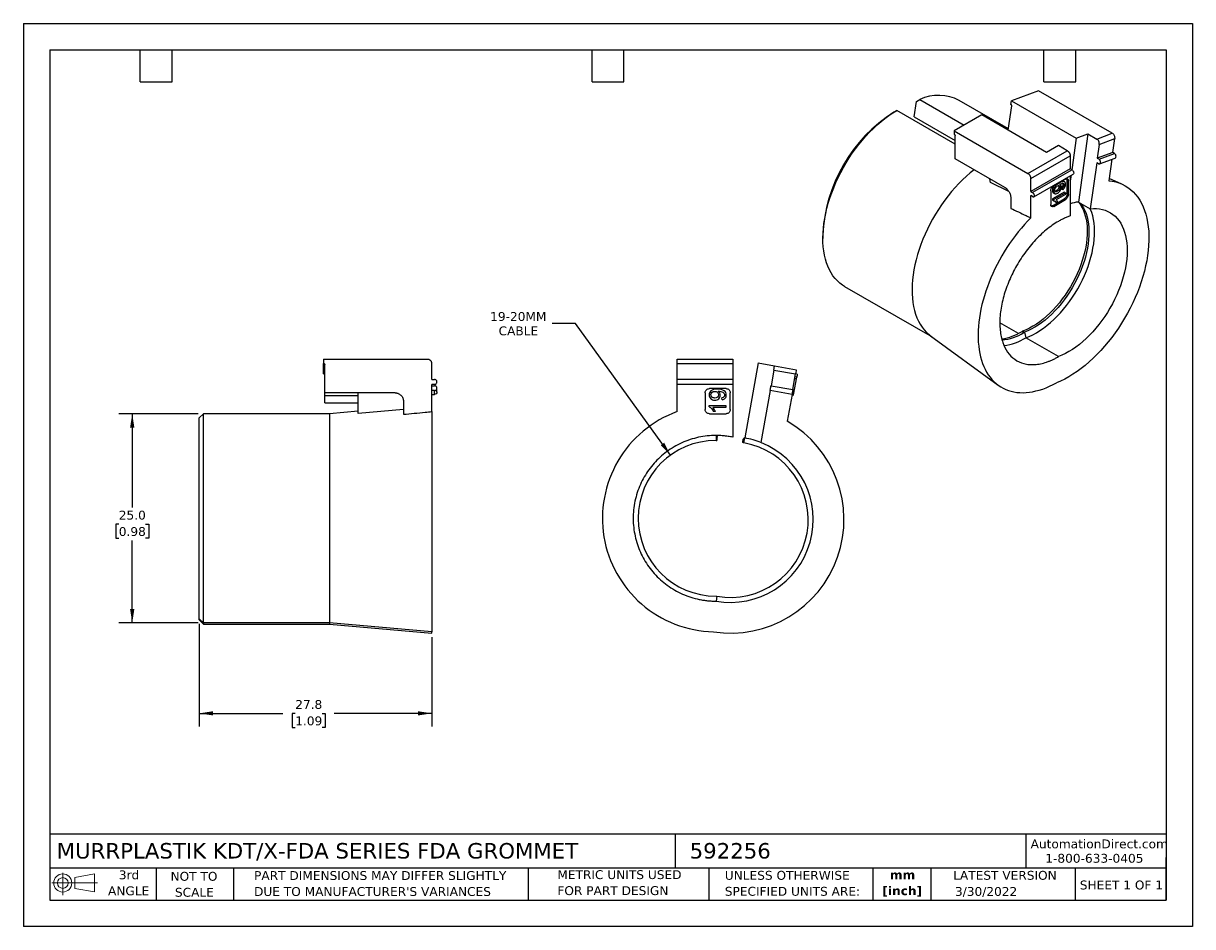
# Model space of a CAD drawing. Header units: millimetres. Extents: x 0 to 140, y 0 to 108.
import ezdxf

# ---------------------------------------------------------------- set-up
doc = ezdxf.new("R2010")
doc.units = ezdxf.units.MM
doc.header["$LTSCALE"] = 0.5
doc.linetypes.add('SLD-Solid', pattern=[0])
doc.layers.add('DIMENSIONS', color=140, linetype='SLD-Solid', lineweight=25)
doc.layers.add('TEXT', color=140, linetype='SLD-Solid', lineweight=25)
doc.layers.add('SLD-DEFPOINTS', color=7, linetype='Continuous')
doc.styles.add('SLDTEXTSTYLE0', font='VERDANA.TTF')
doc.styles.add('SLDTEXTSTYLE1', font='VERDANAB.TTF')
doc.dimstyles.new('SLDDIMSTYLE0', dxfattribs={"dimtxt": 1.079004, "dimasz": 1.651, "dimexe": 0, "dimexo": 0.0625, "dimgap": 0.269751, "dimtad": 0, "dimtih": 1, "dimtoh": 1, "dimrnd": 1e-09, "dimzin": 4, "dimdsep": 46, "dimtxsty": 'SLDTEXTSTYLE0', "dimsah": 1, "dimcen": 0.09, "dimadec": 0, "dimazin": 1, "dimtfac": 1, "dimtofl": 0, "dimtmove": 0, "dimatfit": 3, "dimfxl": 0, "dimfrac": 2, "dimtolj": 1, "dimtzin": 12, "dimarcsym": 0})
doc.dimstyles.new('SLDDIMSTYLE1', dxfattribs={"dimtxt": 1.079004, "dimasz": 1.651, "dimexe": 0, "dimexo": 0.0625, "dimgap": 0.269751, "dimtad": 0, "dimtih": 1, "dimtoh": 1, "dimrnd": 1e-09, "dimzin": 12, "dimdsep": 46, "dimtxsty": 'SLDTEXTSTYLE0', "dimsah": 1, "dimcen": 0.09, "dimadec": 0, "dimazin": 3, "dimtfac": 1, "dimtofl": 0, "dimtmove": 0, "dimatfit": 3, "dimfxl": 0, "dimfrac": 2, "dimtolj": 1, "dimtzin": 12, "dimarcsym": 0})
doc.dimstyles.new('SLDDIMSTYLE2', dxfattribs={"dimtxt": 1.079004, "dimasz": 1.651, "dimexe": 0, "dimexo": 0.0625, "dimgap": 0.269751, "dimtad": 0, "dimtih": 1, "dimtoh": 1, "dimrnd": 1e-09, "dimzin": 12, "dimdsep": 46, "dimtxsty": 'SLDTEXTSTYLE0', "dimsah": 1, "dimcen": 0, "dimadec": 0, "dimazin": 3, "dimtfac": 1, "dimtofl": 0, "dimtmove": 0, "dimatfit": 3, "dimfxl": 0, "dimfrac": 2, "dimtolj": 1, "dimtzin": 12, "dimarcsym": 0})

# ---------------------------------------------------------------- blocks, each defined once
blk = doc.blocks.new('Block11')
at = {"color": 7, "linetype": 'SLD-Solid', "lineweight": 18}
for p, q in [((0, 1.44), (5.44, 1.44)), ((1.29, 2.66), (1.29, 0)), ((2.74, 2.08), (5.09, 2.52)), ((2.74, 0.8), (2.74, 2.08)), ((5.09, 2.52), (5.09, 0.37)), ((2.74, 0.8), (5.09, 0.37))]:
    blk.add_line(p, q, dxfattribs=at)
for radius in [1.08, 0.643]:
    blk.add_circle((1.29, 1.44), radius, dxfattribs=at)
blk = doc.blocks.new('Block12')
at = {"layer": 'SLD-DEFPOINTS'}
blk.add_blockref('Block11', (0, 0), dxfattribs=at)
blk = doc.blocks.new('SW_NOTE_0')
at = {"layer": 'TEXT', "color": 0, "char_height": 1.058, "attachment_point": 2, "style": 'SLDTEXTSTYLE1'}
for s, insert in [('mm', (1.42, 1.34)), ('[inch]', (1.38, -0.57))]:
    blk.add_mtext(s, dxfattribs=dict(at, insert=insert))
blk = doc.blocks.new('SW_NOTE_0_1')
at = {"layer": 'TEXT', "color": 0, "char_height": 1.0583, "attachment_point": 1, "style": 'SLDTEXTSTYLE0'}
for s, insert in [('UNLESS OTHERWISE ', (0, 1.34)), ('SPECIFIED UNITS ARE:', (0, -0.57))]:
    blk.add_mtext(s, dxfattribs=dict(at, insert=insert))
blk = doc.blocks.new('SW_NOTE_0_2')
at = {"layer": 'TEXT', "color": 0, "char_height": 1.0583, "attachment_point": 1, "style": 'SLDTEXTSTYLE0'}
for s, insert in [('PART DIMENSIONS MAY DIFFER SLIGHTLY ', (0, 1.34)), ("DUE TO MANUFACTURER'S VARIANCES", (0, -0.57))]:
    blk.add_mtext(s, dxfattribs=dict(at, insert=insert))
blk = doc.blocks.new('SW_NOTE_0_3')
at = {"layer": 'TEXT', "color": 0, "char_height": 1.058, "attachment_point": 2, "style": 'SLDTEXTSTYLE0'}
for s, insert in [('NOT TO', (2.63, 1.34)), ('SCALE', (2.68, -0.57))]:
    blk.add_mtext(s, dxfattribs=dict(at, insert=insert))
blk = doc.blocks.new('SW_NOTE_0_4')
at = {"layer": 'TEXT', "color": 0, "char_height": 1.058, "attachment_point": 2, "style": 'SLDTEXTSTYLE0'}
for s, insert in [('3rd', (1.16, 1.34)), ('ANGLE', (1.11, -0.57))]:
    blk.add_mtext(s, dxfattribs=dict(at, insert=insert))
blk = doc.blocks.new('SW_NOTE_0_5')
at = {"layer": 'TEXT', "color": 0, "char_height": 1.0583, "attachment_point": 1, "style": 'SLDTEXTSTYLE0'}
for s, insert in [('METRIC UNITS USED ', (0, 1.34)), ('FOR PART DESIGN', (0, -0.57))]:
    blk.add_mtext(s, dxfattribs=dict(at, insert=insert))
blk = doc.blocks.new('_D')
at = {"layer": 'DIMENSIONS'}
for p, q in [((20.87, 61.3), (11.42, 61.3)), ((13.01, 61.3), (13.01, 50.08)), ((11.4, 48.12), (11.04, 48.12)), ((11.04, 48.12), (11.04, 46.41)), ((14.61, 48.12), (14.97, 48.12)), ((14.97, 48.12), (14.97, 46.41)), ((11.04, 46.41), (11.4, 46.41)), ((13.01, 36.3), (13.01, 46.16)), ((14.97, 46.41), (14.61, 46.41)), ((20.87, 36.3), (11.42, 36.3))]:
    blk.add_line(p, q, dxfattribs=at)
for points in [[(13.01, 61.3), (12.75, 59.65), (13.26, 59.65)], [(13.01, 36.3), (13.26, 37.95), (12.75, 37.95)]]:
    blk.add_solid(points, dxfattribs=at)
at = {"layer": 'DIMENSIONS', "char_height": 1.058, "attachment_point": 1, "style": 'SLDTEXTSTYLE0'}
for s, insert in [('25.0', (11.4, 49.71)), ('0.98', (11.4, 47.75))]:
    blk.add_mtext(s, dxfattribs=dict(at, insert=insert))
blk = doc.blocks.new('_D_1')
at = {"layer": 'DIMENSIONS'}
for p, q in [((21.01, 36.17), (21.01, 23.9)), ((48.81, 34.6), (48.81, 23.9)), ((21.01, 25.49), (31.01, 25.49)), ((32.48, 25.49), (32.11, 25.49)), ((32.11, 25.49), (32.11, 23.78)), ((35.68, 25.49), (36.05, 25.49)), ((36.05, 25.49), (36.05, 23.78)), ((48.81, 25.49), (37.15, 25.49)), ((32.11, 23.78), (32.48, 23.78)), ((36.05, 23.78), (35.68, 23.78))]:
    blk.add_line(p, q, dxfattribs=at)
for points in [[(21.01, 25.49), (22.66, 25.24), (22.66, 25.74)], [(48.81, 25.49), (47.15, 25.74), (47.15, 25.24)]]:
    blk.add_solid(points, dxfattribs=at)
at = {"layer": 'DIMENSIONS', "char_height": 1.058, "attachment_point": 1, "style": 'SLDTEXTSTYLE0'}
for s, insert in [('27.8', (32.48, 27.08)), ('1.09', (32.48, 25.12))]:
    blk.add_mtext(s, dxfattribs=dict(at, insert=insert))
blk = doc.blocks.new('_D_2')
at = {"layer": 'DIMENSIONS'}
for p, q in [((65.95, 72.1), (63.17, 72.1)), ((77.32, 56.34), (65.95, 72.1))]:
    blk.add_line(p, q, dxfattribs=at)
blk.add_solid([(77.32, 56.34), (76.56, 57.83), (76.15, 57.53)], dxfattribs=at)
at = {"layer": 'DIMENSIONS', "char_height": 1.058, "attachment_point": 1, "style": 'SLDTEXTSTYLE0'}
for s, insert in [('19-20MM', (55.77, 73.45)), ('CABLE', (56.78, 71.73))]:
    blk.add_mtext(s, dxfattribs=dict(at, insert=insert))

msp = doc.modelspace()

# ---------------------------------------------------------------- linework, layer by layer
at = {"color": 7, "linetype": 'SLD-Solid'}
for p, q in [((0.001, 107.951), (0.001, 0.001)), ((0.001, 107.951), (139.701, 107.951)), ((139.701, 107.951), (139.701, 0.001)), ((139.701, 0.001), (0.001, 0.001))]:
    msp.add_line(p, q, dxfattribs=at)
for p, q in [((121.295, 99.903), (118.057, 98.693)), ((130.099, 94.821), (121.295, 99.903)), ((106.439, 96.792), (106.697, 98.63)), ((106.697, 98.63), (107.112, 98.863)), ((107.112, 98.863), (112.421, 95.798)), ((117.704, 95.358), (111.827, 98.751)), ((117.678, 95.174), (118.09, 98.107)), ((117.996, 98.256), (118.057, 98.693)), ((118.031, 98.235), (117.996, 98.256)), ((118.057, 98.693), (125.8, 94.223)), ((104.362, 97.553), (104.008, 97.349)), ((111.327, 93.533), (104.362, 97.553)), ((106.439, 96.792), (111.327, 93.971)), ((114.509, 97.003), (111.22, 95.105)), ((122.251, 92.533), (114.509, 97.003)), ((111.22, 95.105), (111.22, 94.697)), ((111.22, 95.105), (120.024, 90.023)), ((111.256, 94.676), (111.22, 94.697)), ((111.327, 91.778), (111.327, 94.554)), ((125.8, 94.223), (125.272, 90.463)), ((125.8, 94.223), (127.193, 94.744)), ((127.193, 94.744), (126.05, 86.602)), ((127.193, 94.744), (128.253, 94.131)), ((128.253, 94.131), (130.099, 94.821)), ((128.545, 93.49), (130.391, 94.179)), ((130.158, 92.517), (130.391, 94.179)), ((120.024, 90.023), (124.726, 92.737)), ((123.666, 93.35), (122.251, 92.533)), ((124.726, 92.737), (123.666, 93.35)), ((128.545, 93.49), (128.312, 91.827)), ((130.158, 92.517), (128.312, 91.827)), ((128.524, 91.705), (130.37, 92.394)), ((130.37, 92.394), (130.158, 92.517)), ((117.266, 88.349), (111.327, 91.778)), ((120.378, 89.411), (125.08, 92.125)), ((125.08, 92.125), (125.08, 90.574)), ((128.239, 91.302), (127.464, 85.786)), ((128.451, 91.18), (128.239, 91.302)), ((128.312, 91.827), (128.524, 91.705)), ((128.592, 91.161), (130.438, 91.851)), ((130.043, 91.704), (129.685, 89.147)), ((125.08, 90.574), (120.378, 87.859)), ((120.378, 87.859), (120.378, 89.411)), ((125.292, 90.451), (120.59, 87.737)), ((120.74, 87.232), (125.442, 89.946)), ((125.292, 90.451), (125.08, 90.574)), ((125.178, 89.794), (125.08, 89.091)), ((125.08, 89.737), (125.08, 84.936)), ((131.233, 88.754), (129.723, 89.422)), ((115.564, 88.934), (115.49, 89.374)), ((117.742, 87.858), (115.564, 88.934)), ((124.514, 89.349), (123.1, 88.532)), ((123.769, 88.866), (123.723, 88.892)), ((123.732, 88.466), (123.874, 88.384)), ((123.84, 88.707), (123.84, 88.702)), ((123.91, 88.678), (123.851, 88.712)), ((124.023, 88.323), (124.036, 88.14)), ((124.164, 88.242), (124.023, 88.323)), ((124.177, 88.058), (124.036, 88.14)), ((124.177, 88.058), (124.164, 88.242)), ((124.387, 88.642), (124.245, 88.723)), ((124.405, 89.02), (124.263, 89.102)), ((124.726, 87.593), (124.726, 89.226)), ((124.868, 89.145), (124.726, 89.226)), ((124.868, 87.512), (124.868, 89.145)), ((117.973, 87.124), (117.973, 85.843)), ((120.378, 87.859), (120.59, 87.737)), ((120.378, 84.714), (120.378, 87.369)), ((120.59, 87.247), (120.378, 87.369)), ((122.746, 87.92), (122.746, 86.287)), ((123.084, 87.91), (122.942, 87.992)), ((124.364, 87.787), (122.942, 86.966)), ((122.942, 86.966), (122.942, 86.837)), ((123.084, 86.885), (122.942, 86.966)), ((123.084, 86.755), (122.942, 86.837)), ((122.958, 86.164), (124.373, 86.981)), ((123.064, 87.706), (123.206, 87.624)), ((123.084, 86.885), (124.506, 87.706)), ((123.084, 86.755), (123.084, 86.885)), ((123.1, 86.083), (124.514, 86.899)), ((124.506, 87.506), (123.399, 86.867)), ((123.568, 87.881), (123.427, 87.963)), ((124.506, 87.706), (124.364, 87.787)), ((124.514, 86.899), (124.373, 86.981)), ((124.506, 87.706), (124.506, 87.506)), ((124.868, 87.512), (124.726, 87.593)), ((122.958, 86.164), (123.1, 86.083)), ((123.441, 86.488), (123.299, 86.569)), ((123.609, 86.585), (123.441, 86.488)), ((126.05, 86.602), (127.464, 85.786)), ((95.523, 82.652), (95.523, 82.244)), ((98.112, 76.521), (108.575, 70.481)), ((118.878, 70.883), (116.666, 72.16)), ((108.393, 70.613), (116.475, 64.715)), ((119.317, 71.119), (119.529, 70.997)), ((119.603, 71.032), (119.391, 71.154)), ((119.529, 70.997), (119.607, 71.03)), ((119.603, 71.032), (119.774, 70.365)), ((123.666, 68.119), (119.774, 70.365)), ((35.855, 67.801), (35.855, 67.301)), ((35.855, 67.801), (48.305, 67.801)), ((35.905, 67.301), (35.855, 67.301)), ((35.855, 66.87), (35.855, 67.301)), ((36.005, 63.801), (36.005, 67.201)), ((48.805, 65.401), (48.805, 67.301)), ((78.109, 67.801), (84.759, 67.801)), ((78.109, 67.301), (84.759, 67.301)), ((78.109, 65.401), (78.109, 67.301)), ((84.759, 67.301), (84.759, 65.401)), ((87.777, 67.362), (86.197, 58.401)), ((87.777, 67.362), (89.747, 67.015)), ((35.905, 66.87), (35.855, 66.87)), ((35.855, 66.062), (35.855, 66.87)), ((35.855, 66.062), (35.905, 66.062)), ((35.905, 66.062), (35.905, 66.87)), ((89.66, 66.523), (89.33, 64.652)), ((89.66, 66.523), (92.27, 66.062)), ((89.747, 67.015), (92.356, 66.555)), ((91.94, 64.191), (92.27, 66.062)), ((92.405, 65.679), (92.208, 65.714)), ((92.467, 66.028), (92.27, 66.062)), ((92.365, 65.45), (92.405, 65.679)), ((48.805, 65.401), (49.105, 65.401)), ((49.105, 64.801), (48.805, 64.801)), ((48.805, 61.55), (48.805, 64.801)), ((48.805, 64.652), (49.105, 64.652)), ((49.405, 63.896), (49.405, 64.356)), ((84.759, 65.401), (78.109, 65.401)), ((84.759, 64.801), (78.109, 64.801)), ((78.109, 61.55), (78.109, 64.801)), ((83.959, 64.301), (81.959, 64.301)), ((84.759, 64.801), (84.759, 58.497)), ((89.33, 64.652), (91.94, 64.191)), ((92.069, 63.774), (92.365, 65.45)), ((92.365, 65.45), (92.168, 65.485)), ((44.405, 63.801), (36.005, 63.801)), ((36.005, 63.423), (36.005, 63.801)), ((40.005, 63.423), (36.005, 63.423)), ((36.005, 62.616), (36.005, 63.423)), ((40.005, 61.323), (40.005, 63.801)), ((49.105, 64.061), (48.805, 64.061)), ((48.805, 63.6), (49.105, 63.6)), ((49.105, 63.6), (49.105, 64.061)), ((81.459, 63.801), (81.459, 61.801)), ((83.005, 63.992), (83.005, 63.986)), ((83.482, 62.959), (83.464, 63.193)), ((84.459, 61.801), (84.459, 63.801)), ((89.226, 64.061), (88.131, 57.852)), ((91.836, 63.6), (89.226, 64.061)), ((91.836, 63.6), (91.271, 60.398)), ((91.827, 63.553), (92.024, 63.518)), ((92.069, 63.774), (91.872, 63.808)), ((92.024, 63.518), (92.069, 63.774)), ((36.005, 62.616), (40.005, 62.616)), ((40.005, 61.601), (36.575, 61.301)), ((45.405, 61.788), (40.005, 61.323)), ((45.405, 62.801), (45.405, 61.233)), ((81.936, 62.136), (81.936, 62.295)), ((81.936, 62.295), (83.947, 62.295)), ((83.947, 62.05), (82.382, 62.05)), ((82.678, 61.556), (82.44, 61.556)), ((83.947, 62.295), (83.947, 62.05)), ((21.505, 61.301), (21.005, 60.801)), ((21.005, 36.803), (21.005, 60.801)), ((21.505, 36.303), (21.505, 61.301)), ((36.575, 61.301), (21.505, 61.301)), ((36.575, 61.301), (36.575, 36.303)), ((81.959, 61.301), (83.959, 61.301)), ((82.759, 58.701), (82.759, 58.101)), ((82.879, 58.581), (82.759, 58.701)), ((82.759, 58.101), (82.809, 58.101)), ((82.909, 58.201), (82.909, 58.51)), ((85.962, 57.934), (86.016, 58.238)), ((86.093, 57.81), (86.044, 57.818)), ((86.197, 58.401), (86.057, 58.303)), ((86.093, 57.81), (86.197, 58.401)), ((82.759, 39.501), (82.863, 39.492)), ((82.863, 39.492), (82.759, 38.901)), ((21.005, 36.803), (21.505, 36.303)), ((21.005, 36.651), (21.005, 36.803)), ((21.005, 36.651), (21.505, 36.151)), ((36.575, 36.303), (21.505, 36.303)), ((21.505, 36.303), (21.505, 36.151)), ((21.505, 36.151), (36.575, 36.151)), ((48.805, 35.235), (36.575, 36.303)), ((36.575, 36.303), (36.575, 36.151)), ((36.575, 36.151), (48.805, 35.081)), ((48.805, 35.081), (48.805, 35.235))]:
    msp.add_line(p, q)
at = {"flags": 128}
for points in [[(98.112, 76.521), (97.863, 76.677), (97.55, 76.91), (97.257, 77.173), (96.984, 77.466), (96.733, 77.788), (96.504, 78.137), (96.297, 78.513), (96.114, 78.915), (95.955, 79.341), (95.82, 79.79), (95.71, 80.261), (95.625, 80.753), (95.566, 81.264), (95.532, 81.792), (95.523, 82.337), (95.54, 82.896), (95.583, 83.468), (95.651, 84.051), (95.745, 84.644), (95.863, 85.245), (96.006, 85.852), (96.173, 86.463), (96.364, 87.076), (96.578, 87.691), (96.815, 88.304), (97.074, 88.915), (97.354, 89.521), (97.654, 90.121), (97.973, 90.713), (98.311, 91.295), (98.667, 91.865), (99.039, 92.423), (99.427, 92.965), (99.828, 93.492), (100.243, 94.001), (100.67, 94.49), (101.108, 94.958), (101.555, 95.405), (102.01, 95.828), (102.472, 96.227), (102.94, 96.6), (103.411, 96.946), (103.886, 97.264), (104.362, 97.553)], [(113.61, 90.459), (113.596, 90.448), (113.128, 90.075), (112.666, 89.677), (112.211, 89.253), (111.764, 88.807), (111.326, 88.338), (110.899, 87.849), (110.484, 87.34), (110.083, 86.814), (109.695, 86.271), (109.323, 85.714), (108.967, 85.143), (108.629, 84.561), (108.31, 83.969), (108.01, 83.37), (107.73, 82.763), (107.471, 82.153), (107.235, 81.539), (107.02, 80.925), (106.829, 80.311), (106.662, 79.7), (106.519, 79.093), (106.401, 78.493), (106.307, 77.9), (106.239, 77.317), (106.196, 76.745), (106.179, 76.185), (106.188, 75.641), (106.222, 75.112), (106.281, 74.602), (106.366, 74.11), (106.476, 73.639), (106.611, 73.189), (106.77, 72.763), (106.953, 72.362), (107.16, 71.986), (107.389, 71.636), (107.64, 71.315), (107.913, 71.022), (108.206, 70.758), (108.393, 70.613)], [(129.685, 89.147), (130.104, 89.092), (130.51, 89.005), (130.9, 88.886), (131.275, 88.735), (131.634, 88.552), (131.974, 88.339), (132.296, 88.095), (132.598, 87.822), (132.88, 87.519), (133.141, 87.189), (133.381, 86.831), (133.598, 86.446), (133.792, 86.036), (133.963, 85.602), (134.109, 85.145), (134.232, 84.666), (134.33, 84.166), (134.403, 83.647), (134.451, 83.109), (134.474, 82.555), (134.472, 81.986), (134.445, 81.403), (134.392, 80.808), (134.315, 80.202), (134.213, 79.588), (134.086, 78.966), (133.935, 78.338), (133.76, 77.706), (133.562, 77.072), (133.341, 76.437), (133.098, 75.803), (132.833, 75.172), (132.548, 74.544), (132.242, 73.923), (131.917, 73.309), (131.574, 72.704), (131.212, 72.11), (130.835, 71.529), (130.441, 70.961), (130.033, 70.408), (129.612, 69.872), (129.178, 69.354), (128.732, 68.856), (128.277, 68.379), (127.813, 67.923), (127.341, 67.491), (126.862, 67.083), (126.378, 66.701), (125.891, 66.346), (125.401, 66.017), (124.909, 65.717), (124.417, 65.446), (123.927, 65.205), (123.439, 64.994)], [(126.06, 86.597), (126.25, 86.344), (126.443, 86.033), (126.612, 85.696), (126.758, 85.333), (126.879, 84.947), (126.974, 84.538), (127.045, 84.108), (127.089, 83.66), (127.108, 83.194), (127.101, 82.713), (127.068, 82.218), (127.009, 81.712), (126.924, 81.196), (126.814, 80.673), (126.68, 80.144), (126.521, 79.612), (126.339, 79.079), (126.134, 78.546), (125.906, 78.017), (125.657, 77.492), (125.389, 76.975), (125.101, 76.467), (124.795, 75.97), (124.472, 75.485), (124.133, 75.017), (123.781, 74.564), (123.415, 74.131), (123.038, 73.718), (122.652, 73.327), (122.257, 72.959), (121.855, 72.617), (121.448, 72.3), (121.037, 72.012), (120.624, 71.752), (120.211, 71.522), (119.799, 71.322), (119.391, 71.154)], [(126.272, 86.474), (126.462, 86.221), (126.655, 85.911), (126.825, 85.573), (126.97, 85.211), (127.091, 84.824), (127.186, 84.415), (127.257, 83.986), (127.301, 83.537), (127.32, 83.072), (127.313, 82.59), (127.28, 82.096), (127.221, 81.59), (127.136, 81.074), (127.027, 80.551), (126.892, 80.022), (126.733, 79.49), (126.551, 78.956), (126.346, 78.424), (126.118, 77.894), (125.87, 77.37), (125.601, 76.852), (125.313, 76.344), (125.007, 75.847), (124.684, 75.363), (124.345, 74.894), (123.993, 74.442), (123.627, 74.008), (123.251, 73.595), (122.864, 73.204), (122.469, 72.837), (122.067, 72.494), (121.66, 72.178), (121.249, 71.889), (120.836, 71.629), (120.423, 71.399), (120.012, 71.2), (119.603, 71.032)], [(119.774, 70.365), (120.192, 70.537), (120.614, 70.739), (121.037, 70.972), (121.459, 71.234), (121.88, 71.524), (122.298, 71.842), (122.71, 72.186), (123.117, 72.555), (123.516, 72.948), (123.905, 73.362), (124.284, 73.798), (124.651, 74.252), (125.005, 74.724), (125.344, 75.212), (125.667, 75.714), (125.973, 76.227), (126.26, 76.751), (126.529, 77.283), (126.777, 77.822), (127.004, 78.365), (127.21, 78.91), (127.392, 79.456), (127.552, 80.001), (127.687, 80.541), (127.798, 81.077), (127.884, 81.604), (127.944, 82.123), (127.98, 82.63), (127.99, 83.124), (127.974, 83.603), (127.933, 84.065), (127.867, 84.509), (127.775, 84.933), (127.659, 85.335), (127.518, 85.714), (127.487, 85.789)], [(127.464, 85.786), (127.85, 85.816), (128.224, 85.814), (128.587, 85.779), (128.936, 85.712), (129.271, 85.613), (129.59, 85.482), (129.892, 85.319), (130.176, 85.126), (130.441, 84.904), (130.685, 84.651), (130.91, 84.371), (131.112, 84.063), (131.292, 83.729), (131.449, 83.371), (131.582, 82.988), (131.692, 82.583), (131.776, 82.157), (131.836, 81.712), (131.871, 81.25), (131.881, 80.771), (131.866, 80.278), (131.826, 79.772), (131.76, 79.256), (131.67, 78.73), (131.556, 78.198), (131.417, 77.66), (131.255, 77.12), (131.071, 76.578), (130.863, 76.037), (130.635, 75.498), (130.386, 74.965), (130.116, 74.437), (129.829, 73.919), (129.523, 73.41), (129.201, 72.914), (128.863, 72.431), (128.51, 71.964), (128.145, 71.515), (127.768, 71.084), (127.381, 70.674), (126.984, 70.286), (126.581, 69.921), (126.171, 69.58), (125.756, 69.266), (125.338, 68.979), (124.919, 68.72), (124.499, 68.489), (124.081, 68.289), (123.666, 68.119)]]:
    msp.add_lwpolyline(points, dxfattribs=at)
for centre, radius, start, end in [((109.352, 93.894), 5.451, 63.0073, 114.26773), ((113.916, 81.831), 18.411, 122.5564, 177.4436), ((126.737, 81.007), 5.638, 97.00113, 107.09858), ((115.977, 76.65), 6.461, 278.21383, 301.12343), ((116.308, 76.217), 6.134, 275.84277, 301.67693), ((116.216, 76.266), 6.891, 278.02771, 301.08965), ((84.478, 48.651), 13.57, 261.35441, 59.9605), ((82.759, 48.801), 9.3, 90, 270), ((84.478, 48.651), 9.9, 260, 68.34488), ((84.478, 48.651), 9.3, 260, 80), ((84.478, 48.651), 9.9, 68.34488, 80)]:
    msp.add_arc(centre, radius, start, end)
for points, knots in [([(118.09, 98.107), (118.09, 98.115), (118.091, 98.13), (118.087, 98.156), (118.077, 98.185), (118.059, 98.216), (118.04, 98.229), (118.031, 98.235)], [0, 0, 0, 0, 0.1675347, 0.3304475, 0.5006328, 0.7488305, 1, 1, 1, 1]), ([(111.256, 94.676), (111.262, 94.672), (111.274, 94.664), (111.292, 94.646), (111.309, 94.621), (111.324, 94.588), (111.326, 94.565), (111.327, 94.554)], [0, 0, 0, 0, 0.1675347, 0.3304475, 0.5006328, 0.7488305, 1, 1, 1, 1]), ([(128.545, 93.49), (128.562, 93.604), (128.539, 93.74), (128.431, 93.978), (128.346, 94.078), (128.253, 94.131)], [0, 0, 0, 0, 0.5, 0.5, 1, 1, 1, 1]), ([(130.099, 94.821), (130.191, 94.768), (130.277, 94.667), (130.385, 94.43), (130.407, 94.294), (130.391, 94.179)], [0, 0, 0, 0, 0.5, 0.5, 1, 1, 1, 1]), ([(124.726, 92.737), (124.741, 92.728), (124.771, 92.71), (124.814, 92.675), (124.865, 92.626), (124.922, 92.56), (124.978, 92.475), (125.024, 92.383), (125.056, 92.292), (125.076, 92.204), (125.079, 92.151), (125.08, 92.125)], [0, 0, 0, 0, 0.0801151, 0.1597406, 0.2401519, 0.3697806, 0.5000923, 0.6297213, 0.7600334, 0.8798503, 1, 1, 1, 1]), ([(130.437, 91.855), (130.443, 91.856), (130.476, 91.862), (130.519, 91.915), (130.551, 92.006), (130.548, 92.119), (130.513, 92.233), (130.451, 92.335), (130.397, 92.374), (130.37, 92.394)], [0, 0, 0, 0, 0.042087, 0.2017391, 0.3613913, 0.5210435, 0.6806957, 0.8403478, 1, 1, 1, 1]), ([(128.451, 91.18), (128.506, 91.148), (128.565, 91.144), (128.658, 91.196), (128.69, 91.251), (128.709, 91.389), (128.696, 91.47), (128.631, 91.613), (128.58, 91.673), (128.524, 91.705)], [0, 0, 0, 0, 0.25, 0.25, 0.5, 0.5, 0.75, 0.75, 1, 1, 1, 1]), ([(120.378, 89.411), (120.377, 89.428), (120.376, 89.463), (120.367, 89.518), (120.351, 89.587), (120.322, 89.668), (120.276, 89.76), (120.22, 89.845), (120.157, 89.919), (120.091, 89.98), (120.046, 90.009), (120.024, 90.023)], [0, 0, 0, 0, 0.08011507, 0.15974062, 0.24015187, 0.36978059, 0.50009231, 0.62972133, 0.76003337, 0.87985031, 1, 1, 1, 1]), ([(124.514, 89.349), (124.607, 89.402), (124.699, 89.411), (124.83, 89.336), (124.868, 89.252), (124.868, 89.145)], [0, 0, 0, 0, 0.5, 0.5, 1, 1, 1, 1]), ([(125.292, 90.451), (125.334, 90.427), (125.375, 90.389), (125.444, 90.295), (125.472, 90.24), (125.504, 90.133), (125.508, 90.081), (125.492, 89.996), (125.471, 89.963), (125.442, 89.946)], [0, 0, 0, 0, 0.25, 0.25, 0.5, 0.5, 0.75, 0.75, 1, 1, 1, 1]), ([(117.266, 88.349), (117.289, 88.335), (117.333, 88.308), (117.399, 88.259), (117.464, 88.204), (117.551, 88.118), (117.657, 87.994), (117.77, 87.823), (117.862, 87.64), (117.926, 87.458), (117.966, 87.282), (117.971, 87.177), (117.973, 87.124)], [0, 0, 0, 0, 0.060259, 0.1200207, 0.1798243, 0.2402078, 0.3699983, 0.5001303, 0.629921, 0.7600531, 0.8799433, 1, 1, 1, 1]), ([(122.746, 87.92), (122.746, 88.027), (122.784, 88.155), (122.915, 88.382), (123.007, 88.479), (123.1, 88.532)], [0, 0, 0, 0, 0.5, 0.5, 1, 1, 1, 1]), ([(123.166, 88.571), (123.142, 88.539), (123.063, 88.436), (122.989, 88.269), (122.948, 88.105), (122.944, 88.03), (122.942, 87.992)], [0, 0, 0, 0, 0.1820971, 0.5977404, 0.7961827, 1, 1, 1, 1]), ([(123.769, 88.866), (123.517, 88.72), (123.34, 88.563), (123.135, 88.222), (123.084, 88.062), (123.084, 87.91)], [-2, -2, -2, -2, -1, -1, 0, 0, 0, 0]), ([(123.227, 88.016), (123.227, 88.107), (123.258, 88.201), (123.383, 88.391), (123.462, 88.466), (123.556, 88.52)], [0, 0, 0, 0, 1, 1, 2, 2, 2, 2]), ([(123.568, 87.881), (123.474, 87.826), (123.393, 87.812), (123.26, 87.863), (123.227, 87.922), (123.227, 88.016)], [0, 0, 0, 0, 1, 1, 2, 2, 2, 2]), ([(123.732, 88.466), (123.732, 88.448), (123.73, 88.412), (123.72, 88.355), (123.702, 88.298), (123.678, 88.24), (123.632, 88.155), (123.549, 88.045), (123.469, 87.991), (123.427, 87.963)], [0, 0, 0, 0, 0.10005001, 0.19595412, 0.29029769, 0.38579294, 0.48505772, 0.7324408, 1, 1, 1, 1]), ([(123.556, 88.52), (123.647, 88.573), (123.723, 88.588), (123.843, 88.542), (123.874, 88.482), (123.874, 88.384)], [0, 0, 0, 0, 1, 1, 2, 2, 2, 2]), ([(123.563, 87.674), (123.7, 87.753), (123.812, 87.864), (123.982, 88.151), (124.025, 88.289), (124.025, 88.424)], [-2, -2, -2, -2, -1, -1, 0, 0, 0, 0]), ([(123.874, 88.384), (123.874, 88.292), (123.845, 88.198), (123.731, 88.007), (123.658, 87.933), (123.568, 87.881)], [0, 0, 0, 0, 1, 1, 2, 2, 2, 2]), ([(123.732, 88.466), (123.732, 88.489), (123.731, 88.527), (123.719, 88.557), (123.715, 88.569)], [0, 0, 0, 0, 0.6045902, 1, 1, 1, 1]), ([(124.53, 88.72), (124.53, 88.908), (124.467, 89.016), (124.215, 89.072), (124.024, 89.013), (123.769, 88.866)], [-2, -2, -2, -2, -1, -1, 0, 0, 0, 0]), ([(123.84, 88.707), (124.01, 88.805), (124.143, 88.849), (124.338, 88.831), (124.387, 88.765), (124.387, 88.642)], [-2, -2, -2, -2, -1, -1, 0, 0, 0, 0]), ([(124.025, 88.424), (124.025, 88.503), (124.008, 88.568), (123.94, 88.666), (123.895, 88.694), (123.84, 88.702)], [-2, -2, -2, -2, -1, -1, 0, 0, 0, 0]), ([(124.262, 89.099), (124.242, 89.11), (124.204, 89.131), (124.156, 89.13), (124.133, 89.129)], [0, 0, 0, 0, 0.5238843, 1, 1, 1, 1]), ([(124.177, 88.058), (124.296, 88.145), (124.385, 88.246), (124.501, 88.478), (124.53, 88.598), (124.53, 88.72)], [-2, -2, -2, -2, -1, -1, 0, 0, 0, 0]), ([(124.222, 88.837), (124.227, 88.827), (124.243, 88.796), (124.245, 88.753), (124.245, 88.723)], [0, 0, 0, 0, 0.3330623, 1, 1, 1, 1]), ([(124.726, 89.226), (124.724, 89.28), (124.721, 89.348), (124.686, 89.383), (124.679, 89.39)], [0, 0, 0, 0, 0.792859, 1, 1, 1, 1]), ([(120.59, 87.247), (120.603, 87.24), (120.63, 87.226), (120.683, 87.214), (120.744, 87.224), (120.791, 87.28), (120.807, 87.366), (120.791, 87.47), (120.744, 87.581), (120.683, 87.662), (120.63, 87.711), (120.603, 87.728), (120.59, 87.737)], [0, 0, 0, 0, 0.06009122, 0.12046266, 0.250267, 0.38007135, 0.49999492, 0.6199185, 0.74972284, 0.87952719, 0.93962461, 1, 1, 1, 1]), ([(122.942, 87.992), (122.948, 87.925), (122.957, 87.826), (123.012, 87.741), (123.049, 87.718), (123.065, 87.708)], [0, 0, 0, 0, 0.5345664, 0.7895169, 1, 1, 1, 1]), ([(123.084, 87.91), (123.084, 87.759), (123.129, 87.662), (123.308, 87.574), (123.423, 87.593), (123.563, 87.674)], [-2, -2, -2, -2, -1, -1, 0, 0, 0, 0]), ([(123.167, 86.741), (123.186, 86.723), (123.238, 86.676), (123.276, 86.611), (123.299, 86.569)], [0, 0, 0, 0, 0.3745897, 1, 1, 1, 1]), ([(123.247, 87.914), (123.263, 87.912), (123.317, 87.904), (123.382, 87.939), (123.427, 87.963)], [0, 0, 0, 0, 0.2960842, 1, 1, 1, 1]), ([(124.726, 87.593), (124.726, 87.576), (124.725, 87.541), (124.716, 87.486), (124.699, 87.417), (124.67, 87.335), (124.624, 87.244), (124.568, 87.158), (124.505, 87.085), (124.439, 87.023), (124.395, 86.995), (124.373, 86.981)], [0, 0, 0, 0, 0.0801151, 0.1597406, 0.2401519, 0.3697806, 0.5000923, 0.6297213, 0.7600334, 0.8798503, 1, 1, 1, 1]), ([(124.868, 87.512), (124.868, 87.405), (124.83, 87.277), (124.699, 87.05), (124.607, 86.953), (124.514, 86.899)], [0, 0, 0, 0, 0.5, 0.5, 1, 1, 1, 1]), ([(123.1, 86.083), (123.007, 86.029), (122.915, 86.02), (122.784, 86.096), (122.746, 86.18), (122.746, 86.287)], [0, 0, 0, 0, 0.5, 0.5, 1, 1, 1, 1]), ([(122.958, 86.164), (122.911, 86.14), (122.85, 86.108), (122.803, 86.121), (122.793, 86.123)], [0, 0, 0, 0, 0.7932387, 1, 1, 1, 1]), ([(120.378, 84.714), (119.338, 83.676), (118.365, 82.466), (116.666, 79.847), (115.94, 78.438), (114.823, 75.587), (114.432, 74.145), (114.029, 71.399), (114.018, 70.095), (114.377, 67.781), (114.748, 66.77), (115.826, 65.161), (116.534, 64.563), (118.205, 63.85), (119.167, 63.735), (121.231, 64.003), (122.332, 64.386), (123.439, 64.994)], [0, 0, 0, 0, 0.125, 0.125, 0.25, 0.25, 0.375, 0.375, 0.5, 0.5, 0.625, 0.625, 0.75, 0.75, 0.875, 0.875, 1, 1, 1, 1]), ([(125.08, 84.936), (125.013, 84.913), (124.88, 84.866), (124.679, 84.787), (124.477, 84.702), (124.275, 84.609), (124.072, 84.509), (123.869, 84.402), (123.487, 84.187), (122.926, 83.83), (122.192, 83.27), (121.47, 82.627), (120.541, 81.672), (119.475, 80.333), (118.402, 78.578), (117.555, 76.735), (116.958, 74.845), (116.648, 72.979), (116.656, 71.258), (116.971, 69.788), (117.563, 68.605), (118.416, 67.735), (119.333, 67.307), (120.169, 67.163), (120.837, 67.159), (121.532, 67.256), (122.125, 67.419), (122.601, 67.595), (122.954, 67.747), (123.309, 67.919), (123.547, 68.052), (123.666, 68.119)], [0, 0, 0, 0, 0.0087178, 0.0174179, 0.0261075, 0.0347942, 0.0434851, 0.0521879, 0.0609096, 0.0924893, 0.1240846, 0.1561467, 0.188224, 0.2517871, 0.3134855, 0.3736554, 0.4361174, 0.5000022, 0.5638869, 0.6263489, 0.6865188, 0.7482173, 0.8117803, 0.8438424, 0.8759197, 0.9074993, 0.9390947, 0.9543378, 0.9695433, 0.9847509, 1, 1, 1, 1]), ([(35.905, 67.301), (35.914, 67.301), (35.931, 67.3), (35.956, 67.289), (35.98, 67.27), (36.001, 67.241), (36.004, 67.215), (36.005, 67.201)], [0, 0, 0, 0, 0.1675347, 0.3304475, 0.5006328, 0.7488305, 1, 1, 1, 1]), ([(48.805, 67.301), (48.804, 67.322), (48.803, 67.364), (48.791, 67.426), (48.767, 67.498), (48.726, 67.578), (48.661, 67.657), (48.582, 67.722), (48.493, 67.768), (48.399, 67.796), (48.337, 67.8), (48.305, 67.801)], [0, 0, 0, 0, 0.08011507, 0.15974062, 0.24015187, 0.36978059, 0.50009231, 0.62972133, 0.76003337, 0.87985031, 1, 1, 1, 1]), ([(78.109, 67.301), (78.109, 67.322), (78.109, 67.364), (78.109, 67.426), (78.109, 67.498), (78.109, 67.578), (78.109, 67.657), (78.109, 67.722), (78.109, 67.768), (78.109, 67.796), (78.109, 67.8), (78.109, 67.801)], [0, 0, 0, 0, 0.08011507, 0.15974062, 0.24015187, 0.36978059, 0.50009231, 0.62972133, 0.76003337, 0.87985031, 1, 1, 1, 1]), ([(84.759, 67.801), (84.759, 67.801), (84.759, 67.799), (84.759, 67.787), (84.759, 67.764), (84.759, 67.722), (84.759, 67.657), (84.759, 67.578), (84.759, 67.489), (84.759, 67.396), (84.759, 67.333), (84.759, 67.301)], [0, 0, 0, 0, 0.0801151, 0.1597406, 0.2401519, 0.3697806, 0.5000923, 0.6297213, 0.7600334, 0.8798503, 1, 1, 1, 1]), ([(36.005, 66.771), (36.005, 66.78), (36.003, 66.797), (35.993, 66.821), (35.974, 66.845), (35.945, 66.866), (35.918, 66.869), (35.905, 66.87)], [0, 0, 0, 0, 0.1675347, 0.3304475, 0.5006328, 0.7488305, 1, 1, 1, 1]), ([(36.005, 65.964), (36.005, 65.99), (35.994, 66.015), (35.957, 66.052), (35.931, 66.062), (35.905, 66.062)], [0, 0, 0, 0, 0.5, 0.5, 1, 1, 1, 1]), ([(89.66, 66.523), (89.683, 66.652), (89.705, 66.78), (89.737, 66.962), (89.747, 67.015), (89.747, 67.015)], [0, 0, 0, 0, 0.5, 0.5, 1, 1, 1, 1]), ([(92.356, 66.555), (92.356, 66.555), (92.347, 66.502), (92.315, 66.32), (92.292, 66.191), (92.27, 66.062)], [0, 0, 0, 0, 0.5, 0.5, 1, 1, 1, 1]), ([(92.467, 66.028), (92.443, 65.893), (92.427, 65.801), (92.409, 65.703), (92.405, 65.679), (92.405, 65.679)], [-2, -2, -2, -2, -1, -1, 0, 0, 0, 0]), ([(49.105, 64.801), (49.124, 64.802), (49.162, 64.804), (49.237, 64.827), (49.323, 64.883), (49.39, 64.985), (49.412, 65.101), (49.39, 65.218), (49.323, 65.32), (49.237, 65.376), (49.162, 65.398), (49.124, 65.4), (49.105, 65.401)], [0, 0, 0, 0, 0.06009122, 0.12046266, 0.250267, 0.38007135, 0.49999492, 0.6199185, 0.74972284, 0.87952719, 0.93962461, 1, 1, 1, 1]), ([(49.105, 64.061), (49.184, 64.061), (49.262, 64.092), (49.373, 64.202), (49.405, 64.279), (49.405, 64.433), (49.373, 64.51), (49.262, 64.62), (49.184, 64.652), (49.105, 64.652)], [0, 0, 0, 0, 0.25, 0.25, 0.5, 0.5, 0.75, 0.75, 1, 1, 1, 1]), ([(78.109, 64.801), (78.109, 64.802), (78.109, 64.804), (78.109, 64.827), (78.109, 64.883), (78.109, 64.985), (78.109, 65.101), (78.109, 65.218), (78.109, 65.32), (78.109, 65.376), (78.109, 65.398), (78.109, 65.4), (78.109, 65.401)], [0, 0, 0, 0, 0.06009122, 0.12046266, 0.250267, 0.38007135, 0.49999492, 0.6199185, 0.74972284, 0.87952719, 0.93962461, 1, 1, 1, 1]), ([(81.459, 63.801), (81.459, 63.932), (81.513, 64.062), (81.698, 64.248), (81.828, 64.301), (81.959, 64.301)], [0, 0, 0, 0, 0.5, 0.5, 1, 1, 1, 1]), ([(83.959, 64.301), (84.09, 64.301), (84.22, 64.248), (84.405, 64.062), (84.459, 63.932), (84.459, 63.801)], [0, 0, 0, 0, 0.5, 0.5, 1, 1, 1, 1]), ([(84.759, 65.401), (84.759, 65.401), (84.759, 65.369), (84.759, 65.258), (84.759, 65.18), (84.759, 65.023), (84.759, 64.945), (84.759, 64.834), (84.759, 64.801), (84.759, 64.801)], [0, 0, 0, 0, 0.25, 0.25, 0.5, 0.5, 0.75, 0.75, 1, 1, 1, 1]), ([(89.226, 64.061), (89.226, 64.061), (89.231, 64.092), (89.251, 64.202), (89.264, 64.279), (89.292, 64.433), (89.305, 64.51), (89.324, 64.62), (89.33, 64.652), (89.33, 64.652)], [0, 0, 0, 0, 0.25, 0.25, 0.5, 0.5, 0.75, 0.75, 1, 1, 1, 1]), ([(44.405, 63.801), (44.437, 63.801), (44.499, 63.799), (44.593, 63.785), (44.684, 63.763), (44.808, 63.721), (44.958, 63.643), (45.117, 63.513), (45.247, 63.355), (45.338, 63.177), (45.395, 62.99), (45.402, 62.864), (45.405, 62.801)], [0, 0, 0, 0, 0.060259, 0.1200207, 0.1798243, 0.2402078, 0.3699983, 0.5001303, 0.629921, 0.7600531, 0.8799433, 1, 1, 1, 1]), ([(49.405, 63.896), (49.405, 63.819), (49.373, 63.742), (49.262, 63.632), (49.184, 63.6), (49.105, 63.6)], [0, 0, 0, 0, 0.5, 0.5, 1, 1, 1, 1]), ([(82.905, 64.237), (82.549, 64.237), (82.298, 64.169), (82.008, 63.897), (81.936, 63.736), (81.936, 63.551)], [-2, -2, -2, -2, -1, -1, 0, 0, 0, 0]), ([(81.936, 63.551), (81.936, 63.366), (81.999, 63.215), (82.253, 62.981), (82.415, 62.922), (82.614, 62.922)], [-2, -2, -2, -2, -1, -1, 0, 0, 0, 0]), ([(82.139, 63.578), (82.139, 63.69), (82.183, 63.783), (82.36, 63.928), (82.47, 63.964), (82.603, 63.964)], [0, 0, 0, 0, 1, 1, 2, 2, 2, 2]), ([(82.621, 63.173), (82.487, 63.173), (82.373, 63.212), (82.186, 63.368), (82.139, 63.464), (82.139, 63.578)], [0, 0, 0, 0, 1, 1, 2, 2, 2, 2]), ([(82.603, 63.964), (82.732, 63.964), (82.84, 63.929), (83.01, 63.787), (83.053, 63.692), (83.053, 63.573)], [0, 0, 0, 0, 1, 1, 2, 2, 2, 2]), ([(82.614, 62.922), (82.808, 62.922), (82.965, 62.98), (83.206, 63.21), (83.267, 63.35), (83.267, 63.514)], [-2, -2, -2, -2, -1, -1, 0, 0, 0, 0]), ([(83.053, 63.573), (83.053, 63.46), (83.013, 63.364), (82.852, 63.211), (82.748, 63.173), (82.621, 63.173)], [0, 0, 0, 0, 1, 1, 2, 2, 2, 2]), ([(83.982, 63.52), (83.982, 63.75), (83.892, 63.927), (83.535, 64.175), (83.266, 64.237), (82.905, 64.237)], [-2, -2, -2, -2, -1, -1, 0, 0, 0, 0]), ([(83.005, 63.992), (83.245, 63.992), (83.434, 63.952), (83.71, 63.792), (83.779, 63.676), (83.779, 63.525)], [-2, -2, -2, -2, -1, -1, 0, 0, 0, 0]), ([(83.267, 63.514), (83.267, 63.612), (83.243, 63.703), (83.146, 63.871), (83.083, 63.937), (83.005, 63.986)], [-2, -2, -2, -2, -1, -1, 0, 0, 0, 0]), ([(83.482, 62.959), (83.651, 62.981), (83.776, 63.042), (83.94, 63.244), (83.982, 63.37), (83.982, 63.52)], [-2, -2, -2, -2, -1, -1, 0, 0, 0, 0]), ([(91.94, 64.191), (91.94, 64.191), (91.934, 64.16), (91.915, 64.05), (91.901, 63.973), (91.874, 63.819), (91.86, 63.742), (91.841, 63.632), (91.836, 63.6), (91.836, 63.6)], [0, 0, 0, 0, 0.25, 0.25, 0.5, 0.5, 0.75, 0.75, 1, 1, 1, 1]), ([(48.805, 61.55), (48.805, 61.013), (48.805, 60.22), (48.805, 58.214), (48.805, 57.001), (48.805, 54.298), (48.805, 52.809), (48.805, 49.731), (48.805, 48.143), (48.805, 45.054), (48.805, 43.554), (48.805, 40.821), (48.805, 39.588), (48.805, 37.534), (48.805, 36.714), (48.805, 35.583), (48.805, 35.272), (48.805, 35.235)], [0, 0, 0, 0, 0.125, 0.125, 0.25, 0.25, 0.375, 0.375, 0.5, 0.5, 0.625, 0.625, 0.75, 0.75, 0.875, 0.875, 1, 1, 1, 1]), ([(78.109, 61.55), (76.638, 61.013), (75.262, 60.22), (72.859, 58.214), (71.833, 57.001), (70.254, 54.298), (69.7, 52.809), (69.13, 49.731), (69.115, 48.143), (69.623, 45.054), (70.147, 43.554), (71.672, 40.821), (72.674, 39.588), (75.036, 37.534), (76.396, 36.714), (79.315, 35.583), (80.873, 35.272), (82.438, 35.235)], [0, 0, 0, 0, 0.125, 0.125, 0.25, 0.25, 0.375, 0.375, 0.5, 0.5, 0.625, 0.625, 0.75, 0.75, 0.875, 0.875, 1, 1, 1, 1]), ([(81.959, 61.301), (81.828, 61.301), (81.698, 61.355), (81.513, 61.54), (81.459, 61.671), (81.459, 61.801)], [0, 0, 0, 0, 0.5, 0.5, 1, 1, 1, 1]), ([(84.459, 61.801), (84.459, 61.671), (84.405, 61.54), (84.22, 61.355), (84.09, 61.301), (83.959, 61.301)], [0, 0, 0, 0, 0.5, 0.5, 1, 1, 1, 1]), ([(84.759, 58.497), (84.664, 58.516), (84.476, 58.553), (84.192, 58.599), (83.907, 58.636), (83.621, 58.665), (83.334, 58.686), (83.046, 58.699), (82.506, 58.706), (81.713, 58.665), (80.674, 58.498), (79.653, 58.222), (78.34, 57.709), (76.832, 56.823), (75.315, 55.432), (74.117, 53.773), (73.272, 51.882), (72.835, 49.814), (72.846, 47.701), (73.291, 45.678), (74.129, 43.812), (75.334, 42.143), (76.631, 40.97), (77.814, 40.202), (78.758, 39.726), (79.742, 39.353), (80.58, 39.134), (81.253, 39.012), (81.753, 38.949), (82.255, 38.909), (82.591, 38.904), (82.759, 38.901)], [0, 0, 0, 0, 0.0087178, 0.0174179, 0.0261075, 0.0347942, 0.0434851, 0.0521879, 0.0609096, 0.0924893, 0.1240846, 0.1561467, 0.188224, 0.2517871, 0.3134855, 0.3736554, 0.4361174, 0.5000022, 0.5638869, 0.6263489, 0.6865188, 0.7482173, 0.8117803, 0.8438424, 0.8759197, 0.9074993, 0.9390947, 0.9543378, 0.9695433, 0.9847509, 1, 1, 1, 1]), ([(82.809, 58.101), (82.818, 58.102), (82.835, 58.103), (82.86, 58.114), (82.884, 58.133), (82.905, 58.163), (82.907, 58.188), (82.909, 58.201)], [0, 0, 0, 0, 0.1563075, 0.3109349, 0.4776907, 0.7331812, 1, 1, 1, 1]), ([(82.879, 58.581), (82.887, 58.572), (82.904, 58.551), (82.907, 58.525), (82.909, 58.51)], [0, 0, 0, 0, 0.4131897, 1, 1, 1, 1]), ([(86.044, 57.818), (86.035, 57.82), (86.018, 57.825), (85.996, 57.839), (85.978, 57.859), (85.964, 57.886), (85.96, 57.912), (85.962, 57.928), (85.962, 57.934)], [0, 0, 0, 0, 0.149345, 0.3074604, 0.4770158, 0.6561098, 0.8809488, 1, 1, 1, 1]), ([(86.016, 58.238), (86.019, 58.248), (86.024, 58.267), (86.039, 58.288), (86.052, 58.298), (86.057, 58.303)], [0, 0, 0, 0, 0.410871, 0.7440806, 1, 1, 1, 1])]:
    msp.add_open_spline(points, degree=3, knots=knots)
for points in [[(124.023, 88.323), (124.171, 88.44), (124.245, 88.573), (124.245, 88.723)], [(124.387, 88.642), (124.387, 88.491), (124.313, 88.358), (124.164, 88.242)], [(123.084, 86.755), (123.226, 86.753), (123.345, 86.664), (123.441, 86.488)], [(123.609, 86.585), (123.551, 86.72), (123.481, 86.814), (123.399, 86.867)], [(117.973, 85.843), (118.586, 85.555), (119.199, 85.267), (119.812, 84.98)], [(119.812, 84.98), (120, 84.891), (120.189, 84.803), (120.378, 84.714)], [(119.386, 71.157), (119.363, 71.144), (119.34, 71.132), (119.317, 71.119)], [(83.779, 63.525), (83.779, 63.341), (83.674, 63.23), (83.464, 63.193)], [(45.405, 61.233), (46.272, 61.313), (47.138, 61.394), (48.005, 61.475)], [(48.005, 61.475), (48.272, 61.5), (48.538, 61.525), (48.805, 61.55)], [(81.936, 62.136), (82.137, 62.034), (82.305, 61.84), (82.44, 61.556)], [(82.678, 61.556), (82.596, 61.762), (82.498, 61.927), (82.382, 62.05)]]:
    msp.add_open_spline(points, degree=3)
at = {"layer": 'TEXT'}
for p, q in [((3.175, 104.775), (136.525, 104.775)), ((3.175, 104.775), (3.175, 3.175)), ((13.97, 100.965), (13.97, 104.775)), ((17.78, 100.965), (17.78, 104.775)), ((67.945, 100.965), (67.945, 104.775)), ((71.755, 100.965), (71.755, 104.775)), ((121.92, 100.965), (121.92, 104.775)), ((125.73, 100.965), (125.73, 104.775)), ((136.525, 104.775), (136.525, 3.175)), ((13.97, 100.965), (17.78, 100.965)), ((67.945, 100.965), (71.755, 100.965)), ((121.92, 100.965), (125.73, 100.965)), ((136.525, 11.063), (3.175, 11.063)), ((77.879, 11.063), (77.879, 6.985)), ((119.788, 11.063), (119.788, 6.985)), ((136.525, 3.175), (136.525, 8.255)), ((136.525, 6.985), (3.175, 6.985)), ((15.875, 6.985), (15.875, 3.175)), ((25.106, 6.985), (25.106, 3.175)), ((60.323, 6.985), (60.323, 3.175)), ((81.89, 6.985), (81.89, 3.175)), ((101.512, 6.985), (101.512, 3.175)), ((108.406, 6.985), (108.406, 3.175)), ((125.674, 6.985), (125.674, 3.175)), ((3.175, 3.175), (136.525, 3.175))]:
    msp.add_line(p, q, dxfattribs=at)

# ---------------------------------------------------------------- block references
at = {"layer": 'SLD-DEFPOINTS'}
msp.add_blockref('Block12', (3.419, 3.777), dxfattribs=at)
at = {"layer": 'TEXT'}
for name, p in [('SW_NOTE_0_4', (11.466, 5.376)), ('SW_NOTE_0_3', (17.755, 5.204)), ('SW_NOTE_0_2', (27.56, 5.296)), ('SW_NOTE_0_5', (63.802, 5.404)), ('SW_NOTE_0_1', (83.804, 5.321)), ('SW_NOTE_0', (103.627, 5.39))]:
    msp.add_blockref(name, p, dxfattribs=at)

# ---------------------------------------------------------------- texts
at = {"layer": 'TEXT', "style": 'SLDTEXTSTYLE0'}
for s, insert, char_height, attachment_point in [('MURRPLASTIK KDT/X-FDA SERIES FDA GROMMET', (3.983, 9.991), 1.85208, 1), ('592256', (79.604, 9.991), 1.8521, 1), ('AutomationDirect.com', (120.347, 10.418), 1.05833, 1), ('1-800-633-0405', (122.096, 8.698), 1.05833, 1), ('LATEST VERSION', (117.276, 6.662), 1.05833, 2), ('3/30/2022', (111.306, 4.735), 1.0583, 1), ('SHEET 1 OF 1', (126.221, 5.506), 1.05833, 1)]:
    msp.add_mtext(s, dxfattribs=dict(at, insert=insert, char_height=char_height, attachment_point=attachment_point))

# ---------------------------------------------------------------- dimensions: what is measured, and where the dimension line sits
at = {"layer": 'DIMENSIONS'}
dim = msp.add_radius_dim(center=(82.759, 48.801), mpoint=(77.318, 56.344), text='19-20MM\\PCABLE', dimstyle='SLDDIMSTYLE2', override={"dimpost": '<>'}, dxfattribs=at)
dim.commit()
dim.dimension.update_dxf_attribs({"geometry": '_D_2', "text_midpoint": (59.074, 72.101), "dimtype": 164})
for base, p1, p2, angle, dimstyle, picture, middle in [((13.005, 61.301), (21.505, 36.303), (21.505, 61.301), 90, 'SLDDIMSTYLE0', '_D', (13.005, 48.121)), ((48.805, 25.491), (21.005, 36.803), (48.805, 35.235), 0, 'SLDDIMSTYLE1', '_D_1', (34.08, 25.491))]:
    dim = msp.add_linear_dim(base=base, p1=p1, p2=p2, angle=angle, dimstyle=dimstyle, dxfattribs=at)
    dim.commit()
    dim.dimension.update_dxf_attribs({"geometry": picture, "text_midpoint": middle, "dimtype": 160})

doc.saveas('drawing.dxf')
